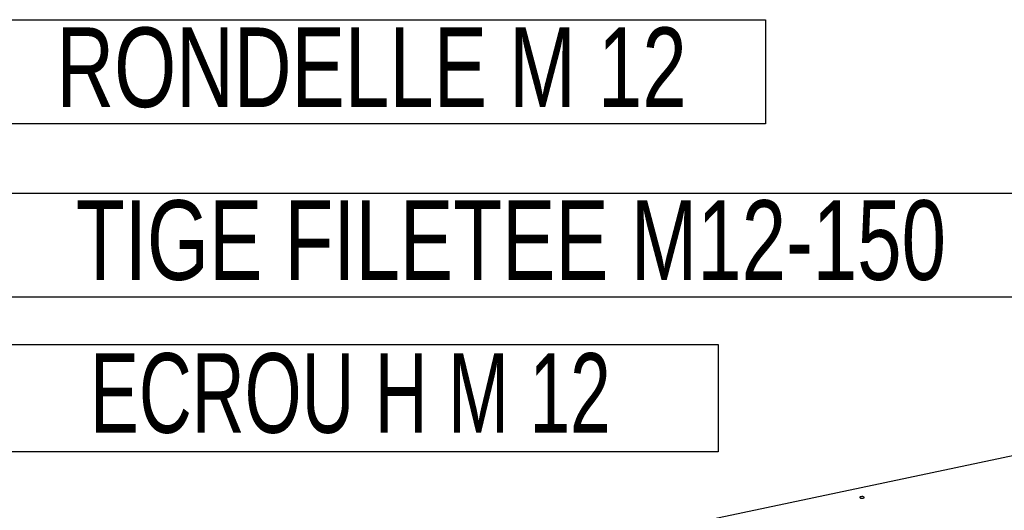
# Model space of a CAD drawing. Header units: millimetres. Extents: x 5 to 589, y 5 to 415.
# Tile 15 of 62: x 112 to 151, y 137 to 157. Entities that reach past the tile are written whole.
import ezdxf

# ---------------------------------------------------------------- set-up
doc = ezdxf.new("R2010")
doc.units = ezdxf.units.MM
doc.layers.add('NOTES', color=6, linetype='Continuous')
doc.layers.add('TRAIT-FORT', color=4, linetype='Continuous', lineweight=25)
doc.styles.add('SLDTEXTSTYLE0', font='TXT', dxfattribs={"width": 0.75})
doc.styles.add('SLDTEXTSTYLE9', font='TXT', dxfattribs={"width": 0.6875})
doc.dimstyles.new('SLDDIMSTYLE4', dxfattribs={"dimtxt": 0.18, "dimasz": 2, "dimexe": 0, "dimexo": 0.0625, "dimgap": 0, "dimtad": 0, "dimtih": 1, "dimtoh": 1, "dimdec": 0, "dimrnd": 1e-09, "dimzin": 0, "dimdsep": 46, "dimtxsty": 'Standard', "dimblk1": 'NONE', "dimblk2": 'NONE', "dimsah": 1, "dimcen": 0.09, "dimadec": 0, "dimazin": 0, "dimtfac": 2, "dimtdec": 0, "dimtofl": 0, "dimtmove": 0, "dimatfit": 3, "dimldrblk": 'NONE', "dimfxl": 0, "dimfrac": 2, "dimtolj": 1, "dimtzin": 0, "dimarcsym": 0})

# ---------------------------------------------------------------- blocks, each defined once
blk = doc.blocks.new('_None')
blk = doc.blocks.new('SW_NOTE_23')
at = {"layer": 'NOTES', "color": 0}
for p, q in [((0, 1.786), (42.013, 1.786)), ((42.013, -2.365), (0, -2.365))]:
    blk.add_line(p, q, dxfattribs=at)
at = {"layer": 'NOTES', "color": 0, "insert": (20.924, 1.503), "char_height": 3.175, "attachment_point": 2, "style": 'SLDTEXTSTYLE0'}
blk.add_mtext('TIGE FILETEE M12-150', dxfattribs=at)
blk = doc.blocks.new('SW_NOTE_24')
at = {"layer": 'NOTES', "color": 0}
for p, q in [((0, -2.365), (0, 1.912)), ((0, 1.912), (29.182, 1.912)), ((29.182, 1.912), (29.182, -2.365)), ((29.182, -2.365), (0, -2.365))]:
    blk.add_line(p, q, dxfattribs=at)
at = {"layer": 'NOTES', "color": 0, "insert": (14.524, 1.569), "char_height": 3.175, "attachment_point": 2, "style": 'SLDTEXTSTYLE9'}
blk.add_mtext('ECROU H M 12', dxfattribs=at)
blk = doc.blocks.new('SW_NOTE_25')
at = {"layer": 'NOTES', "color": 0}
for p, q in [((0, -2.365), (0, 1.786)), ((0, 1.786), (31.069, 1.786)), ((31.069, 1.786), (31.069, -2.365)), ((31.069, -2.365), (0, -2.365))]:
    blk.add_line(p, q, dxfattribs=at)
at = {"layer": 'NOTES', "color": 0, "insert": (15.368, 1.476), "char_height": 3.175, "attachment_point": 2, "style": 'SLDTEXTSTYLE0'}
blk.add_mtext('RONDELLE M 12', dxfattribs=at)

msp = doc.modelspace()

# ---------------------------------------------------------------- linework, layer by layer
at = {"layer": 'TRAIT-FORT', "color": 4, "linetype": 'Continuous', "lineweight": 25}
msp.add_line((161.12176, 141.2084), (135.4774, 135.78758), dxfattribs=at)
at = {"layer": 'TRAIT-FORT', "color": 4, "linetype": 'Continuous', "lineweight": 25, "flags": 128}
msp.add_lwpolyline([(145.15249, 137.43359), (145.17444, 137.42376), (145.2052, 137.41799), (145.2401, 137.41717), (145.27381, 137.42142), (145.30122, 137.43009), (145.31814, 137.44187), (145.322, 137.45495), (145.31221, 137.46735), (145.29027, 137.47719), (145.2595, 137.48295), (145.22461, 137.48377), (145.19089, 137.47952), (145.16348, 137.47085), (145.14656, 137.45908), (145.1427, 137.44599), (145.15249, 137.43359)], dxfattribs=at)

# ---------------------------------------------------------------- block references
at = {"layer": 'NOTES', "color": 211}
for name, p in [('SW_NOTE_25', (110.31447, 154.71698)), ('SW_NOTE_23', (110.31447, 147.79874)), ('SW_NOTE_24', (110.31447, 141.63522))]:
    msp.add_blockref(name, p, dxfattribs=at)

# ---------------------------------------------------------------- leaders
at = {"color": 7, "linetype": 'Continuous', "lineweight": 18, "has_arrowhead": 0}
msp.add_leader([(104.71222, 142.58649), (164.84516, 80.11113)], dimstyle='SLDDIMSTYLE4', dxfattribs=at)

doc.saveas('drawing.dxf')
